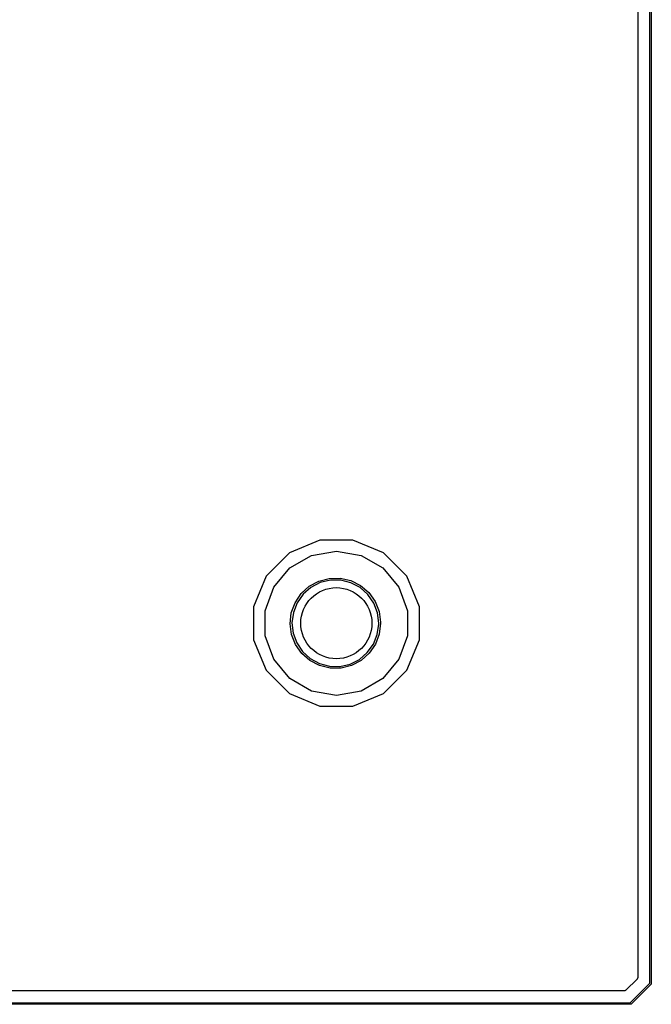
# Model space of a CAD drawing. Extents: x 81 to 161, y -172 to -32.
# Tile 3 of 9: x 121 to 161, y -172 to -110. Entities that reach past the tile are written whole.
import ezdxf

# ---------------------------------------------------------------- set-up
doc = ezdxf.new("R2010")
doc.units = 0
doc.header["$MEASUREMENT"] = 0
doc.layers.add('BLACK', color=7, linetype='CONTINUOUS')

msp = doc.modelspace()

# ---------------------------------------------------------------- linework, layer by layer
at = {"layer": 'BLACK', "linetype": 'CONTINUOUS'}
for p, q in [((160.553, -33.6144), (160.554, -170.411)), ((161.304, -170.794), (161.303, -33.2312)), ((161.403, -33.2127), (161.403, -170.813)), ((140.434, -142.768), (138.504, -143.568)), ((142.522, -142.768), (140.434, -142.768)), ((144.452, -143.568), (142.522, -142.768)), ((138.504, -143.568), (137.027, -145.045)), ((138.541, -144.518), (139.915, -143.725)), ((139.915, -143.725), (141.478, -143.449)), ((141.478, -143.449), (143.041, -143.725)), ((143.041, -143.725), (144.415, -144.518)), ((145.929, -145.045), (144.452, -143.568)), ((137.521, -145.734), (138.541, -144.518)), ((144.415, -144.518), (145.435, -145.734)), ((137.027, -145.045), (136.228, -146.974)), ((140.36, -145.356), (141.026, -145.181)), ((141.026, -145.181), (141.714, -145.17)), ((141.714, -145.17), (142.385, -145.324)), ((146.728, -146.974), (145.929, -145.045)), ((136.978, -147.225), (137.521, -145.734)), ((139.246, -146.147), (139.755, -145.684)), ((139.872, -145.749), (139.375, -146.182)), ((139.755, -145.684), (140.36, -145.356)), ((140.458, -145.447), (139.872, -145.749)), ((141.099, -145.293), (140.458, -145.447)), ((141.758, -145.296), (141.099, -145.293)), ((142.398, -145.457), (141.758, -145.296)), ((142.385, -145.324), (142.999, -145.633)), ((142.981, -145.765), (142.398, -145.457)), ((143.473, -146.204), (142.981, -145.765)), ((142.999, -145.633), (143.523, -146.08)), ((145.435, -145.734), (145.978, -147.225)), ((138.863, -146.718), (139.246, -146.147)), ((139.375, -146.182), (138.996, -146.722)), ((143.846, -146.747), (143.473, -146.204)), ((143.523, -146.08), (143.924, -146.639)), ((136.228, -146.974), (136.228, -149.063)), ((138.626, -147.365), (138.863, -146.718)), ((138.996, -146.722), (138.757, -147.336)), ((144.079, -147.364), (143.846, -146.747)), ((143.924, -146.639), (144.181, -147.277)), ((146.728, -149.063), (146.728, -146.974)), ((136.978, -148.812), (136.978, -147.225)), ((138.551, -148.048), (138.626, -147.365)), ((138.757, -147.336), (138.671, -147.99)), ((144.159, -148.018), (144.079, -147.364)), ((144.181, -147.277), (144.278, -147.959)), ((145.978, -147.225), (145.978, -148.812)), ((138.64, -148.731), (138.551, -148.048)), ((138.671, -147.99), (138.743, -148.645)), ((144.065, -148.729), (144.158, -148.076)), ((144.158, -148.076), (144.159, -148.018)), ((144.278, -148.018), (144.196, -148.702)), ((144.278, -147.959), (144.278, -148.018)), ((137.521, -150.303), (136.978, -148.812)), ((138.89, -149.372), (138.64, -148.731)), ((138.743, -148.645), (138.97, -149.264)), ((143.819, -149.34), (144.065, -148.729)), ((144.196, -148.702), (143.953, -149.345)), ((145.978, -148.812), (145.435, -150.303)), ((136.228, -149.063), (137.027, -150.992)), ((139.286, -149.935), (138.89, -149.372)), ((138.97, -149.264), (139.337, -149.811)), ((143.434, -149.876), (143.819, -149.34)), ((143.953, -149.345), (143.563, -149.912)), ((145.929, -150.992), (146.728, -149.063)), ((139.805, -150.387), (139.286, -149.935)), ((139.337, -149.811), (139.825, -150.255)), ((142.933, -150.304), (143.434, -149.876)), ((143.563, -149.912), (143.049, -150.37)), ((138.541, -151.519), (137.521, -150.303)), ((140.416, -150.703), (139.805, -150.387)), ((139.825, -150.255), (140.404, -150.57)), ((140.404, -150.57), (141.042, -150.737)), ((141.085, -150.864), (140.416, -150.703)), ((141.042, -150.737), (141.701, -150.747)), ((141.701, -150.747), (142.344, -150.6)), ((142.441, -150.692), (141.773, -150.86)), ((142.344, -150.6), (142.933, -150.304)), ((143.049, -150.37), (142.441, -150.692)), ((145.435, -150.303), (144.415, -151.519)), ((137.027, -150.992), (138.504, -152.469)), ((141.773, -150.86), (141.085, -150.864)), ((144.452, -152.469), (145.929, -150.992)), ((139.915, -152.312), (138.541, -151.519)), ((144.415, -151.519), (143.041, -152.312)), ((138.504, -152.469), (140.434, -153.268)), ((141.478, -152.588), (139.915, -152.312)), ((143.041, -152.312), (141.478, -152.588)), ((142.522, -153.268), (144.452, -152.469)), ((140.434, -153.268), (142.522, -153.268)), ((160.502, -170.535), (159.803, -171.234)), ((160.507, -170.529), (160.502, -170.535)), ((160.513, -170.524), (160.507, -170.529)), ((160.524, -170.504), (160.513, -170.524)), ((160.537, -170.485), (160.524, -170.504)), ((160.539, -170.478), (160.537, -170.485)), ((160.543, -170.471), (160.539, -170.478)), ((160.547, -170.448), (160.543, -170.471)), ((160.553, -170.426), (160.547, -170.448)), ((160.554, -170.411), (160.552, -170.419)), ((160.552, -170.419), (160.553, -170.426)), ((159.68, -171.285), (83.2079, -171.285)), ((159.687, -171.284), (159.68, -171.285)), ((159.695, -171.284), (159.687, -171.284)), ((159.717, -171.278), (159.695, -171.284)), ((159.739, -171.274), (159.717, -171.278)), ((159.746, -171.271), (159.739, -171.274)), ((159.754, -171.269), (159.746, -171.271)), ((159.772, -171.255), (159.754, -171.269)), ((159.792, -171.244), (159.772, -171.255)), ((159.797, -171.238), (159.792, -171.244)), ((159.803, -171.234), (159.797, -171.238)), ((160.063, -172.035), (161.304, -170.794)), ((161.387, -170.852), (160.12, -172.119)), ((161.392, -170.848), (161.387, -170.852)), ((161.396, -170.842), (161.392, -170.848)), ((161.4, -170.836), (161.396, -170.842)), ((161.401, -170.832), (161.4, -170.834)), ((161.4, -170.834), (161.4, -170.836)), ((161.402, -170.826), (161.401, -170.832)), ((161.404, -170.819), (161.402, -170.826)), ((161.403, -170.813), (161.404, -170.819)), ((160.081, -172.135), (82.8062, -172.135)), ((82.8247, -172.035), (160.063, -172.035)), ((160.088, -172.136), (160.081, -172.135)), ((160.094, -172.134), (160.088, -172.136)), ((160.101, -172.133), (160.094, -172.134)), ((160.103, -172.132), (160.101, -172.133)), ((160.105, -172.131), (160.103, -172.132)), ((160.11, -172.127), (160.105, -172.131)), ((160.116, -172.124), (160.11, -172.127)), ((160.12, -172.119), (160.116, -172.124))]:
    msp.add_line(p, q, dxfattribs=at)
at = {"layer": 'BLACK'}
msp.add_circle((141.478, -148.018), 2.25, dxfattribs=at)
msp.add_circle((141.478, -148.018), 2.25, dxfattribs=at)

doc.saveas('drawing.dxf')
